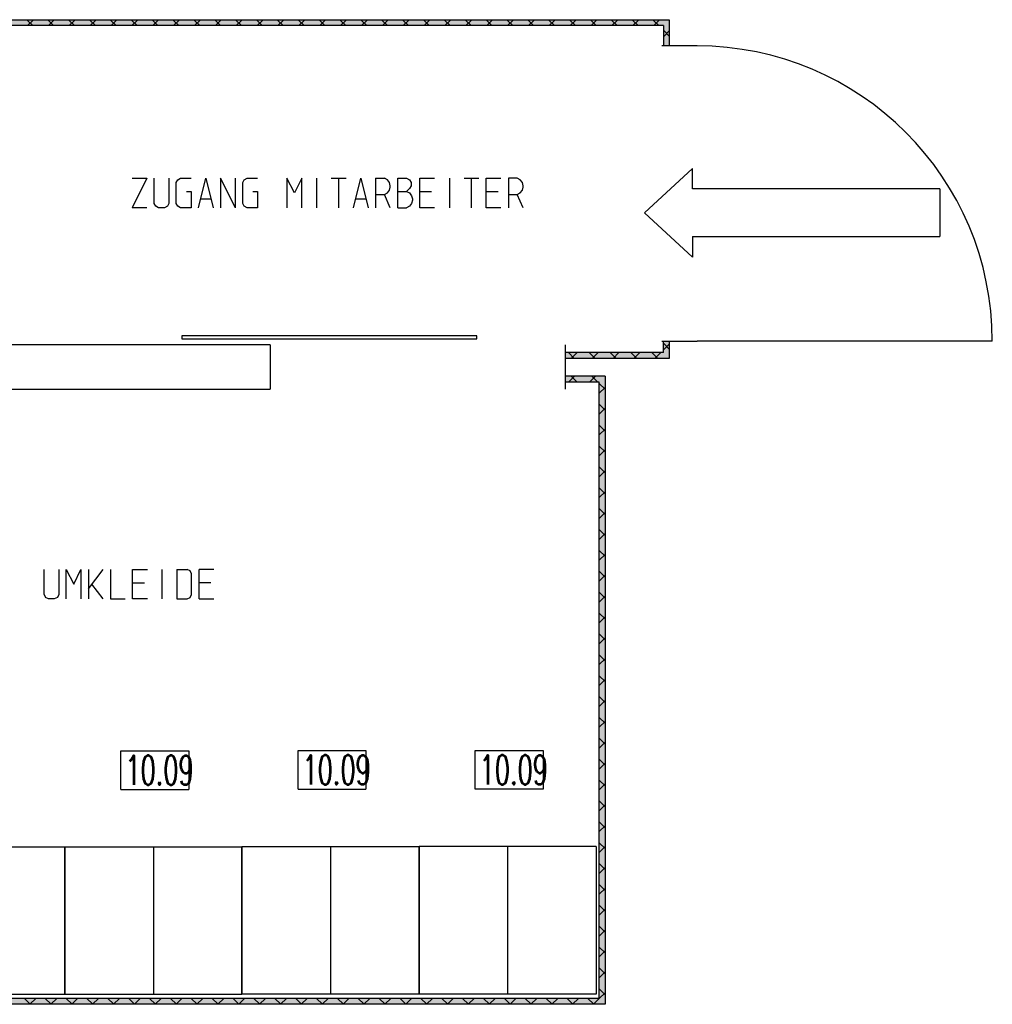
# Model space of a CAD drawing. Header units: millimetres. Extents: x 0 to 40100, y 0 to 29075.
# Tile 20 of 119: x 16824 to 20119, y 14439 to 17774. Entities that reach past the tile are written whole.
import ezdxf

# ---------------------------------------------------------------- set-up
doc = ezdxf.new("R2010")
doc.units = ezdxf.units.MM
doc.header["$MEASUREMENT"] = 0
doc.linetypes.add('AUSGEZOGEN', pattern=[0, 0])
doc.linetypes.add('PUNKTIERT', pattern=[30, 0, -30])
doc.layers.get('0').update_dxf_attribs({"linetype": 'CONTINUOUS'})
for name, color, linetype, true_color in [('ibmp_KT_Beschriftung', 1, 'AUSGEZOGEN', 0xff0000), ('ibmp_KT_Fenster_Türen_Durchbrüche', 7, 'AUSGEZOGEN', 0x008080), ('ibmp_KT_Geräte-bauseits', 7, 'AUSGEZOGEN', 0x008000), ('ibmp_KT_Grundriss', 6, 'AUSGEZOGEN', 0xff00ff), ('ibmp_KT_Grundriss_Grundfläche', 7, 'AUSGEZOGEN', 0xffc6ff), ('ibmp_KT_Grundriss_Schraffur', 6, 'AUSGEZOGEN', 0xff00ff), ('IBMP_KT_POS-NUMMERN', 7, 'AUSGEZOGEN', 0xff8c55)]:
    doc.layers.add(name, color=color, linetype=linetype, true_color=true_color)
doc.styles.get("Standard").update_dxf_attribs({"font": 'TXT.SHX'})

# ---------------------------------------------------------------- blocks, each defined once
blk = doc.blocks.new('_SWS_COLOR_BLOCK_46')
at = {"layer": 'ibmp_KT_Grundriss_Grundfläche', "color": 0, "true_color": 0xfefefe}
for points in [[(12558, 17754), (19024.7, 17774), (19004.7, 17754)], [(12558, 17754), (12558, 17774), (19024.7, 17774)]]:
    blk.add_solid(points, dxfattribs=at)
at = {"color": 0, "true_color": 0x000000}
blk.add_attdef('', (0, 0), '', height=1, dxfattribs=at)
blk = doc.blocks.new('_SWS_COLOR_BLOCK_47')
at = {"layer": 'ibmp_KT_Grundriss_Grundfläche', "color": 0, "true_color": 0xfefefe}
for points in [[(19004.7, 17754), (19024.7, 17774), (19024.7, 17685)], [(19004.7, 17754), (19024.7, 17685), (19004.7, 17685)]]:
    blk.add_solid(points, dxfattribs=at)
at = {"color": 0, "true_color": 0x000000}
blk.add_attdef('', (0, 0), '', height=1, dxfattribs=at)
blk = doc.blocks.new('_SWS_COLOR_BLOCK_48')
at = {"layer": 'ibmp_KT_Grundriss_Grundfläche', "color": 0, "true_color": 0xfefefe}
for points in [[(19004.7, 16685), (19024.7, 16626.5), (19004.7, 16646.5)], [(19004.7, 16685), (19024.7, 16685), (19024.7, 16626.5)]]:
    blk.add_solid(points, dxfattribs=at)
at = {"color": 0, "true_color": 0x000000}
blk.add_attdef('', (0, 0), '', height=1, dxfattribs=at)
blk = doc.blocks.new('_SWS_COLOR_BLOCK_49')
at = {"layer": 'ibmp_KT_Grundriss_Grundfläche', "color": 0, "true_color": 0xfefefe}
for points in [[(19004.7, 16646.5), (18673, 16626.5), (18673, 16646.5)], [(19004.7, 16646.5), (19024.7, 16626.5), (18673, 16626.5)]]:
    blk.add_solid(points, dxfattribs=at)
at = {"color": 0, "true_color": 0x000000}
blk.add_attdef('', (0, 0), '', height=1, dxfattribs=at)
blk = doc.blocks.new('_SWS_COLOR_BLOCK_54')
at = {"layer": 'ibmp_KT_Grundriss_Grundfläche', "color": 0, "true_color": 0xfefefe}
for points in [[(18787.3, 16546.5), (18807.3, 16566.5), (18807.3, 14439)], [(18787.3, 16546.5), (18807.3, 14439), (18787.3, 14459)]]:
    blk.add_solid(points, dxfattribs=at)
at = {"color": 0, "true_color": 0x000000}
blk.add_attdef('', (0, 0), '', height=1, dxfattribs=at)
blk = doc.blocks.new('_SWS_COLOR_BLOCK_55')
at = {"layer": 'ibmp_KT_Grundriss_Grundfläche', "color": 0, "true_color": 0xfefefe}
for points in [[(18787.3, 14459), (12732.3, 14439), (12752.3, 14459)], [(18787.3, 14459), (18807.3, 14439), (12732.3, 14439)]]:
    blk.add_solid(points, dxfattribs=at)
at = {"color": 0, "true_color": 0x000000}
blk.add_attdef('', (0, 0), '', height=1, dxfattribs=at)
blk = doc.blocks.new('_SWS_COLOR_BLOCK_59')
at = {"layer": 'ibmp_KT_Grundriss_Grundfläche', "color": 0, "true_color": 0xfefefe}
for points in [[(18673, 16546.5), (18807.3, 16566.5), (18787.3, 16546.5)], [(18673, 16546.5), (18673, 16566.5), (18807.3, 16566.5)]]:
    blk.add_solid(points, dxfattribs=at)
at = {"color": 0, "true_color": 0x000000}
blk.add_attdef('', (0, 0), '', height=1, dxfattribs=at)
blk = doc.blocks.new('BLOCK_00375')
at = {"layer": 'ibmp_KT_Geräte-bauseits', "color": 0, "linetype": 'AUSGEZOGEN', "true_color": 0x000000}
for p, q in [((18777.1, 14973.1), (18177.1, 14973.1)), ((18177.1, 14473.1), (18177.1, 14973.1)), ((18477.1, 14973.1), (18477.1, 14473.1)), ((18777.1, 14973.1), (18777.1, 14473.1)), ((18777.1, 14473.1), (18177.1, 14473.1))]:
    blk.add_line(p, q, dxfattribs=at)
at = {"color": 0, "true_color": 0x000000}
blk.add_attdef('', (0, 0), '', height=1, dxfattribs=at)
blk = doc.blocks.new('BLOCK_00376')
at = {"layer": 'ibmp_KT_Geräte-bauseits', "color": 0, "linetype": 'AUSGEZOGEN', "true_color": 0x000000}
for p, q in [((17577.1, 14973.1), (18177.1, 14973.1)), ((17577.1, 14473.1), (17577.1, 14973.1)), ((17877.1, 14973.1), (17877.1, 14473.1)), ((18177.1, 14973.1), (18177.1, 14473.1)), ((18177.1, 14473.1), (17577.1, 14473.1))]:
    blk.add_line(p, q, dxfattribs=at)
at = {"color": 0, "true_color": 0x000000}
blk.add_attdef('', (0, 0), '', height=1, dxfattribs=at)
blk = doc.blocks.new('BLOCK_00377')
at = {"layer": 'ibmp_KT_Geräte-bauseits', "color": 0, "linetype": 'AUSGEZOGEN', "true_color": 0x000000}
for p, q in [((16977.1, 14972.1), (17577.1, 14972.1)), ((16977.1, 14472.1), (16977.1, 14972.1)), ((17277.1, 14972.1), (17277.1, 14472.1)), ((17577.1, 14972.1), (17577.1, 14472.1)), ((17577.1, 14472.1), (16977.1, 14472.1))]:
    blk.add_line(p, q, dxfattribs=at)
at = {"color": 0, "true_color": 0x000000}
blk.add_attdef('', (0, 0), '', height=1, dxfattribs=at)
blk = doc.blocks.new('BLOCK_00378')
at = {"layer": 'ibmp_KT_Geräte-bauseits', "color": 0, "linetype": 'AUSGEZOGEN', "true_color": 0x000000}
for p, q in [((16377.1, 14972.1), (16977.1, 14972.1)), ((16377.1, 14472.1), (16377.1, 14972.1)), ((16677.1, 14972.1), (16677.1, 14472.1)), ((16977.1, 14972.1), (16977.1, 14472.1)), ((16977.1, 14472.1), (16377.1, 14472.1))]:
    blk.add_line(p, q, dxfattribs=at)
at = {"color": 0, "true_color": 0x000000}
blk.add_attdef('', (0, 0), '', height=1, dxfattribs=at)
blk = doc.blocks.new('BLOCK_00440')
at = {"layer": 'ibmp_KT_Beschriftung', "color": 0, "linetype": 'AUSGEZOGEN', "true_color": 0x000000}
for p, q in [((18941.1, 17120.1), (19103.95, 17270.1)), ((19103.95, 17200.86), (19103.95, 17270.1)), ((19941.1, 17200.86), (19103.95, 17200.86)), ((19941.1, 17200.86), (19941.1, 17039.34)), ((19103.95, 16970.1), (18941.1, 17120.1)), ((19103.95, 17039.34), (19103.95, 16970.1)), ((19103.95, 17039.34), (19941.1, 17039.34))]:
    blk.add_line(p, q, dxfattribs=at)
at = {"color": 0, "true_color": 0x000000}
blk.add_attdef('', (0, 0), '', height=1, dxfattribs=at)
blk = doc.blocks.new('BLOCK_00444')
at = {"layer": 'ibmp_KT_Fenster_Türen_Durchbrüche', "color": 0, "linetype": 'AUSGEZOGEN', "true_color": 0x000000}
for p, q in [((18373.1, 16703.1), (17373.1, 16703.1)), ((17373.1, 16703.1), (17373.1, 16693.1)), ((17373.1, 16693.1), (18373.1, 16693.1)), ((18373.1, 16693.1), (18373.1, 16703.1)), ((17673.1, 16673.1), (16673.1, 16673.1)), ((17673.1, 16673.1), (17673.1, 16523.1)), ((18673.1, 16523.1), (18673.1, 16673.1)), ((16673.1, 16523.1), (17673.1, 16523.1))]:
    blk.add_line(p, q, dxfattribs=at)
at = {"layer": 'ibmp_KT_Fenster_Türen_Durchbrüche', "color": 0, "linetype": 'PUNKTIERT', "true_color": 0x000000}
blk.add_line((16673.1, 16523.1), (16673.1, 16673.1), dxfattribs=at)
at = {"color": 0, "true_color": 0x000000}
blk.add_attdef('', (0, 0), '', height=1, dxfattribs=at)
blk = doc.blocks.new('BLOCK_00476')
at = {"layer": 'ibmp_KT_Fenster_Türen_Durchbrüche', "color": 0, "linetype": 'AUSGEZOGEN', "true_color": 0x000000}
for p, q in [((19119.1, 17685.1), (18999.1, 17685.1)), ((18999.1, 16685.1), (19119.1, 16685.1)), ((20119.1, 16685.1), (19119.1, 16685.1))]:
    blk.add_line(p, q, dxfattribs=at)
blk.add_arc((19119.1, 16685.1), 1000, 0, 90, dxfattribs=at)
at = {"color": 0, "true_color": 0x000000}
blk.add_attdef('', (0, 0), '', height=1, dxfattribs=at)
blk = doc.blocks.new('BLOCK_00502')
at = {"layer": 'ibmp_KT_Beschriftung', "color": 0, "linetype": 'AUSGEZOGEN', "true_color": 0x000000}
for p, q in [((16906.6, 15826.76), (16906.6, 15912.1)), ((16956.6, 15912.1), (16956.6, 15826.76)), ((16981.6, 15912.1), (17006.93, 15862.1)), ((16981.6, 15812.1), (16981.6, 15912.1)), ((17006.93, 15862.1), (17031.6, 15912.1)), ((17031.6, 15912.1), (17031.6, 15812.1)), ((17056.6, 15912.1), (17056.6, 15812.1)), ((17056.6, 15846.76), (17106.6, 15912.1)), ((17131.6, 15912.1), (17131.6, 15812.1)), ((17206.6, 15912.1), (17256.6, 15912.1)), ((17206.6, 15812.1), (17206.6, 15912.1)), ((17306.93, 15812.1), (17306.93, 15912.1)), ((17356.6, 15912.1), (17391.27, 15912.1)), ((17356.6, 15912.1), (17356.6, 15812.1)), ((17401.93, 15906.76), (17391.27, 15912.1)), ((17481.6, 15912.1), (17431.6, 15912.1)), ((17431.6, 15812.1), (17431.6, 15912.1)), ((17406.6, 15897.43), (17401.93, 15906.76)), ((17406.6, 15826.76), (17406.6, 15897.43)), ((17106.6, 15812.1), (17068.6, 15862.1)), ((17206.6, 15866.76), (17246.6, 15866.76)), ((17471.6, 15866.76), (17431.6, 15866.76)), ((16906.6, 15826.76), (16911.93, 15817.43)), ((16921.27, 15812.1), (16911.93, 15817.43)), ((16941.27, 15812.1), (16921.27, 15812.1)), ((16951.93, 15817.43), (16941.27, 15812.1)), ((16956.6, 15826.76), (16951.93, 15817.43)), ((17131.6, 15812.1), (17181.6, 15812.1)), ((17256.6, 15812.1), (17206.6, 15812.1)), ((17356.6, 15812.1), (17391.27, 15812.1)), ((17391.27, 15812.1), (17401.93, 15817.43)), ((17401.93, 15817.43), (17406.6, 15826.76)), ((17431.6, 15812.1), (17481.6, 15812.1))]:
    blk.add_line(p, q, dxfattribs=at)
at = {"color": 0, "true_color": 0x000000}
blk.add_attdef('', (0, 0), '', height=1, dxfattribs=at)
blk = doc.blocks.new('BLOCK_00503')
at = {"layer": 'ibmp_KT_Beschriftung', "color": 0, "linetype": 'AUSGEZOGEN', "true_color": 0x000000}
for p, q in [((17204.6, 17237.1), (17254.6, 17237.1)), ((17254.6, 17237.1), (17204.6, 17137.1)), ((17279.6, 17151.76), (17279.6, 17237.1)), ((17329.6, 17237.1), (17329.6, 17151.76)), ((17354.6, 17222.43), (17359.93, 17231.76)), ((17354.6, 17151.76), (17354.6, 17222.43)), ((17359.93, 17231.76), (17369.27, 17237.1)), ((17369.27, 17237.1), (17404.6, 17237.1)), ((17429.6, 17137.1), (17454.93, 17237.1)), ((17454.93, 17237.1), (17479.6, 17137.1)), ((17504.6, 17237.1), (17504.6, 17137.1)), ((17554.6, 17137.1), (17504.6, 17237.1)), ((17554.6, 17137.1), (17554.6, 17237.1)), ((17579.6, 17222.43), (17584.93, 17231.76)), ((17579.6, 17151.76), (17579.6, 17222.43)), ((17584.93, 17231.76), (17594.27, 17237.1)), ((17594.27, 17237.1), (17629.6, 17237.1)), ((17754.93, 17187.1), (17729.6, 17237.1)), ((17729.6, 17237.1), (17729.6, 17137.1)), ((17779.6, 17237.1), (17754.93, 17187.1)), ((17779.6, 17137.1), (17779.6, 17237.1)), ((17829.93, 17237.1), (17829.93, 17137.1)), ((17879.6, 17237.1), (17929.6, 17237.1)), ((17904.93, 17137.1), (17904.93, 17237.1)), ((17954.6, 17137.1), (17979.93, 17237.1)), ((17979.93, 17237.1), (18004.6, 17137.1)), ((18029.6, 17237.1), (18059.6, 17237.1)), ((18029.6, 17237.1), (18029.6, 17137.1)), ((18069.6, 17231.76), (18059.6, 17237.1)), ((18076.93, 17222.43), (18069.6, 17231.76)), ((18079.6, 17211.76), (18076.93, 17222.43)), ((18079.6, 17207.1), (18079.6, 17211.76)), ((18104.6, 17237.1), (18134.6, 17237.1)), ((18104.6, 17137.1), (18104.6, 17237.1)), ((18134.6, 17237.1), (18144.6, 17231.76)), ((18144.6, 17231.76), (18149.93, 17222.43)), ((18149.93, 17211.76), (18144.6, 17202.43)), ((18149.93, 17222.43), (18149.93, 17211.76)), ((18179.6, 17237.1), (18229.6, 17237.1)), ((18179.6, 17137.1), (18179.6, 17237.1)), ((18279.93, 17237.1), (18279.93, 17137.1)), ((18329.6, 17237.1), (18379.6, 17237.1)), ((18354.93, 17137.1), (18354.93, 17237.1)), ((18404.6, 17237.1), (18454.6, 17237.1)), ((18404.6, 17137.1), (18404.6, 17237.1)), ((18509.6, 17237.1), (18479.6, 17237.1)), ((18479.6, 17237.1), (18479.6, 17137.1)), ((18519.6, 17231.76), (18509.6, 17237.1)), ((18526.93, 17222.43), (18519.6, 17231.76)), ((18529.6, 17211.76), (18526.93, 17222.43)), ((18529.6, 17207.1), (18529.6, 17211.76)), ((17389.27, 17191.76), (17404.6, 17191.76)), ((17404.6, 17191.76), (17404.6, 17137.1)), ((17614.27, 17191.76), (17629.6, 17191.76)), ((17629.6, 17191.76), (17629.6, 17137.1)), ((18029.6, 17182.43), (18059.6, 17182.43)), ((18059.6, 17182.43), (18069.6, 17187.1)), ((18079.6, 17137.1), (18059.6, 17182.43)), ((18069.6, 17187.1), (18076.93, 17197.1)), ((18076.93, 17197.1), (18079.6, 17207.1)), ((18104.6, 17191.76), (18134.6, 17191.76)), ((18144.6, 17202.43), (18134.6, 17191.76)), ((18134.6, 17191.76), (18144.6, 17187.1)), ((18144.6, 17187.1), (18151.93, 17177.1)), ((18151.93, 17177.1), (18154.6, 17167.1)), ((18179.6, 17191.76), (18219.6, 17191.76)), ((18404.6, 17191.76), (18444.6, 17191.76)), ((18479.6, 17182.43), (18509.6, 17182.43)), ((18509.6, 17182.43), (18519.6, 17187.1)), ((18529.6, 17137.1), (18509.6, 17182.43)), ((18519.6, 17187.1), (18526.93, 17197.1)), ((18526.93, 17197.1), (18529.6, 17207.1)), ((17284.93, 17142.43), (17279.6, 17151.76)), ((17294.27, 17137.1), (17284.93, 17142.43)), ((17324.93, 17142.43), (17314.27, 17137.1)), ((17329.6, 17151.76), (17324.93, 17142.43)), ((17359.93, 17142.43), (17354.6, 17151.76)), ((17369.27, 17137.1), (17359.93, 17142.43)), ((17436.93, 17167.1), (17472.27, 17167.1)), ((17584.93, 17142.43), (17579.6, 17151.76)), ((17594.27, 17137.1), (17584.93, 17142.43)), ((17961.93, 17167.1), (17997.27, 17167.1)), ((18144.6, 17142.43), (18134.6, 17137.1)), ((18151.93, 17151.76), (18144.6, 17142.43)), ((18154.6, 17162.43), (18151.93, 17151.76)), ((18154.6, 17167.1), (18154.6, 17162.43)), ((17254.6, 17137.1), (17204.6, 17137.1)), ((17314.27, 17137.1), (17294.27, 17137.1)), ((17404.6, 17137.1), (17369.27, 17137.1)), ((17629.6, 17137.1), (17594.27, 17137.1)), ((18104.6, 17137.1), (18134.6, 17137.1)), ((18229.6, 17137.1), (18179.6, 17137.1)), ((18454.6, 17137.1), (18404.6, 17137.1))]:
    blk.add_line(p, q, dxfattribs=at)
at = {"color": 0, "true_color": 0x000000}
blk.add_attdef('', (0, 0), '', height=1, dxfattribs=at)

msp = doc.modelspace()

# ---------------------------------------------------------------- linework, layer by layer
at = {"layer": 'ibmp_KT_Grundriss', "color": 0, "linetype": 'AUSGEZOGEN', "true_color": 0x000000}
for p, q in [((12558.1, 17773.98), (19024.74, 17773.98)), ((19004.74, 17753.98), (12647.24, 17753.98)), ((19004.74, 17753.98), (19004.74, 17685.1)), ((19024.74, 17773.98), (19024.74, 17685.1)), ((19004.74, 16646.48), (19004.74, 16685.1)), ((19024.74, 16685.1), (19024.74, 16626.48)), ((19004.74, 16646.48), (18673.1, 16646.48)), ((19024.74, 16626.48), (18673.1, 16626.48)), ((18807.24, 16566.48), (18673.1, 16566.48)), ((18787.24, 16546.48), (18673.1, 16546.48)), ((18787.24, 14458.98), (18787.24, 16546.48)), ((18807.24, 16566.48), (18807.24, 14438.98)), ((18787.24, 14458.98), (16367.24, 14458.98)), ((18807.24, 14438.98), (12732.24, 14438.98))]:
    msp.add_line(p, q, dxfattribs=at)
at = {"layer": 'ibmp_KT_Grundriss_Schraffur', "color": 0, "linetype": 'AUSGEZOGEN', "true_color": 0x000000}
for p, q in [((16868.21, 17753.98), (16848.21, 17773.98)), ((16850.55, 17753.98), (16870.55, 17773.98)), ((16918.92, 17773.98), (16938.92, 17753.98)), ((16941.26, 17773.98), (16921.26, 17753.98)), ((17009.63, 17753.98), (16989.63, 17773.98)), ((16991.97, 17753.98), (17011.97, 17773.98)), ((17060.34, 17773.98), (17080.34, 17753.98)), ((17082.68, 17773.98), (17062.68, 17753.98)), ((17151.05, 17753.98), (17131.05, 17773.98)), ((17133.39, 17753.98), (17153.39, 17773.98)), ((17201.76, 17773.98), (17221.76, 17753.98)), ((17224.1, 17773.98), (17204.1, 17753.98)), ((17292.47, 17753.98), (17272.47, 17773.98)), ((17274.81, 17753.98), (17294.81, 17773.98)), ((17343.18, 17773.98), (17363.18, 17753.98)), ((17365.52, 17773.98), (17345.52, 17753.98)), ((17433.89, 17753.98), (17413.89, 17773.98)), ((17416.23, 17753.98), (17436.23, 17773.98)), ((17484.6, 17773.98), (17504.6, 17753.98)), ((17506.94, 17773.98), (17486.94, 17753.98)), ((17575.31, 17753.98), (17555.31, 17773.98)), ((17557.65, 17753.98), (17577.65, 17773.98)), ((17626.02, 17773.98), (17646.02, 17753.98)), ((17648.36, 17773.98), (17628.36, 17753.98)), ((17716.73, 17753.98), (17696.73, 17773.98)), ((17699.07, 17753.98), (17719.07, 17773.98)), ((17767.44, 17773.98), (17787.44, 17753.98)), ((17789.78, 17773.98), (17769.78, 17753.98)), ((17858.15, 17753.98), (17838.15, 17773.98)), ((17840.49, 17753.98), (17860.49, 17773.98)), ((17908.86, 17773.98), (17928.86, 17753.98)), ((17931.2, 17773.98), (17911.2, 17753.98)), ((17999.57, 17753.98), (17979.57, 17773.98)), ((17981.91, 17753.98), (18001.91, 17773.98)), ((18050.28, 17773.98), (18070.28, 17753.98)), ((18072.62, 17773.98), (18052.62, 17753.98)), ((18140.99, 17753.98), (18120.99, 17773.98)), ((18123.33, 17753.98), (18143.33, 17773.98)), ((18191.7, 17773.98), (18211.7, 17753.98)), ((18214.04, 17773.98), (18194.04, 17753.98)), ((18282.41, 17753.98), (18262.41, 17773.98)), ((18264.75, 17753.98), (18284.75, 17773.98)), ((18333.12, 17773.98), (18353.12, 17753.98)), ((18355.46, 17773.98), (18335.46, 17753.98)), ((18423.83, 17753.98), (18403.83, 17773.98)), ((18406.17, 17753.98), (18426.17, 17773.98)), ((18474.54, 17773.98), (18494.54, 17753.98)), ((18496.88, 17773.98), (18476.88, 17753.98)), ((18565.25, 17753.98), (18545.25, 17773.98)), ((18547.59, 17753.98), (18567.59, 17773.98)), ((18615.96, 17773.98), (18635.96, 17753.98)), ((18638.3, 17773.98), (18618.3, 17753.98)), ((18706.67, 17753.98), (18686.67, 17773.98)), ((18689.01, 17753.98), (18709.01, 17773.98)), ((18757.38, 17773.98), (18777.38, 17753.98)), ((18779.72, 17773.98), (18759.72, 17753.98)), ((18848.09, 17753.98), (18828.09, 17773.98)), ((18830.43, 17753.98), (18850.43, 17773.98)), ((18898.8, 17773.98), (18918.8, 17753.98)), ((18921.14, 17773.98), (18901.14, 17753.98)), ((18989.51, 17753.98), (18969.51, 17773.98)), ((18971.85, 17753.98), (18991.85, 17773.98)), ((19024.74, 17718.76), (19004.74, 17738.76)), ((19004.74, 17716.16), (19024.74, 17736.16)), ((19024.74, 16658.1), (19004.74, 16678.1)), ((19004.74, 16655.52), (19024.74, 16675.52)), ((18702.81, 16626.48), (18682.81, 16646.48)), ((18712.87, 16646.48), (18692.87, 16626.48)), ((18753.52, 16646.48), (18773.52, 16626.48)), ((18783.58, 16646.48), (18763.58, 16626.48)), ((18824.23, 16646.48), (18844.23, 16626.48)), ((18854.29, 16646.48), (18834.29, 16626.48)), ((18894.94, 16646.48), (18914.94, 16626.48)), ((18925, 16646.48), (18905, 16626.48)), ((18965.65, 16646.48), (18985.65, 16626.48)), ((18975.71, 16626.48), (18995.71, 16646.48)), ((18703.58, 16566.48), (18683.58, 16546.48)), ((18712.1, 16546.48), (18692.1, 16566.48)), ((18754.29, 16546.48), (18774.29, 16566.48)), ((18762.81, 16566.48), (18782.81, 16546.48)), ((18807.24, 16522.06), (18787.24, 16542.06)), ((18807.24, 16528.72), (18787.24, 16508.72)), ((18787.24, 16471.34), (18807.24, 16451.34)), ((18787.24, 16438.02), (18807.24, 16458.02)), ((18807.24, 16380.64), (18787.24, 16400.63)), ((18787.24, 16367.3), (18807.24, 16387.3)), ((18787.24, 16329.92), (18807.24, 16309.92)), ((18787.24, 16296.6), (18807.24, 16316.6)), ((18807.24, 16239.22), (18787.24, 16259.22)), ((18787.24, 16225.88), (18807.24, 16245.88)), ((18787.24, 16188.5), (18807.24, 16168.5)), ((18787.24, 16155.18), (18807.24, 16175.18)), ((18807.24, 16097.8), (18787.24, 16117.8)), ((18787.24, 16084.46), (18807.24, 16104.46)), ((18787.24, 16047.08), (18807.24, 16027.08)), ((18787.24, 16013.76), (18807.24, 16033.76)), ((18807.24, 15956.38), (18787.24, 15976.38)), ((18787.24, 15943.04), (18807.24, 15963.04)), ((18787.24, 15905.66), (18807.24, 15885.66)), ((18787.24, 15872.34), (18807.24, 15892.34)), ((18807.24, 15814.96), (18787.24, 15834.96)), ((18787.24, 15801.62), (18807.24, 15821.62)), ((18787.24, 15764.24), (18807.24, 15744.24)), ((18787.24, 15730.92), (18807.24, 15750.92)), ((18807.24, 15673.54), (18787.24, 15693.54)), ((18787.24, 15660.2), (18807.24, 15680.2)), ((18787.24, 15622.82), (18807.24, 15602.82)), ((18787.24, 15589.5), (18807.24, 15609.5)), ((18807.24, 15532.12), (18787.24, 15552.12)), ((18787.24, 15518.78), (18807.24, 15538.78)), ((18787.24, 15481.4), (18807.24, 15461.4)), ((18787.24, 15448.08), (18807.24, 15468.08)), ((18807.24, 15390.7), (18787.24, 15410.7)), ((18787.24, 15377.36), (18807.24, 15397.36)), ((18787.24, 15339.98), (18807.24, 15319.98)), ((18787.24, 15306.66), (18807.24, 15326.66)), ((18807.24, 15249.28), (18787.24, 15269.28)), ((18787.24, 15235.94), (18807.24, 15255.94)), ((18787.24, 15198.56), (18807.24, 15178.56)), ((18787.24, 15165.24), (18807.24, 15185.24)), ((18807.24, 15107.86), (18787.24, 15127.86)), ((18787.24, 15094.52), (18807.24, 15114.52)), ((18787.24, 15057.14), (18807.24, 15037.14)), ((18787.24, 15023.82), (18807.24, 15043.82)), ((18807.24, 14966.44), (18787.24, 14986.44)), ((18787.24, 14953.1), (18807.24, 14973.1)), ((18787.24, 14915.72), (18807.24, 14895.72)), ((18787.24, 14882.4), (18807.24, 14902.4)), ((18807.24, 14825.02), (18787.24, 14845.02)), ((18787.24, 14811.68), (18807.24, 14831.68)), ((18787.24, 14774.3), (18807.24, 14754.3)), ((18787.24, 14740.98), (18807.24, 14760.98)), ((18807.24, 14683.6), (18787.24, 14703.6)), ((18787.24, 14670.26), (18807.24, 14690.26)), ((18787.24, 14632.88), (18807.24, 14612.88)), ((18787.24, 14599.56), (18807.24, 14619.56)), ((18807.24, 14542.18), (18787.24, 14562.18)), ((18787.24, 14528.84), (18807.24, 14548.84)), ((18787.24, 14491.46), (18807.24, 14471.46)), ((18787.66, 14458.56), (18807.24, 14478.14)), ((16839.84, 14458.98), (16859.84, 14438.98)), ((16878.92, 14458.98), (16858.92, 14438.98)), ((16910.55, 14458.98), (16930.55, 14438.98)), ((16949.63, 14458.98), (16929.63, 14438.98)), ((16981.26, 14458.98), (17001.26, 14438.98)), ((17020.34, 14458.98), (17000.34, 14438.98)), ((17051.97, 14458.98), (17071.97, 14438.98)), ((17091.05, 14458.98), (17071.05, 14438.98)), ((17122.68, 14458.98), (17142.68, 14438.98)), ((17161.76, 14458.98), (17141.76, 14438.98)), ((17193.39, 14458.98), (17213.39, 14438.98)), ((17232.47, 14458.98), (17212.47, 14438.98)), ((17264.1, 14458.98), (17284.1, 14438.98)), ((17303.18, 14458.98), (17283.18, 14438.98)), ((17334.81, 14458.98), (17354.81, 14438.98)), ((17373.89, 14458.98), (17353.89, 14438.98)), ((17405.52, 14458.98), (17425.52, 14438.98)), ((17444.6, 14458.98), (17424.6, 14438.98)), ((17476.23, 14458.98), (17496.23, 14438.98)), ((17515.31, 14458.98), (17495.31, 14438.98)), ((17546.94, 14458.98), (17566.94, 14438.98)), ((17586.02, 14458.98), (17566.02, 14438.98)), ((17617.65, 14458.98), (17637.65, 14438.98)), ((17656.73, 14458.98), (17636.73, 14438.98)), ((17688.36, 14458.98), (17708.36, 14438.98)), ((17727.44, 14458.98), (17707.44, 14438.98)), ((17759.07, 14458.98), (17779.07, 14438.98)), ((17798.15, 14458.98), (17778.15, 14438.98)), ((17829.78, 14458.98), (17849.78, 14438.98)), ((17868.86, 14458.98), (17848.86, 14438.98)), ((17900.49, 14458.98), (17920.49, 14438.98)), ((17939.57, 14458.98), (17919.57, 14438.98)), ((17971.2, 14458.98), (17991.2, 14438.98)), ((18010.28, 14458.98), (17990.28, 14438.98)), ((18041.91, 14458.98), (18061.91, 14438.98)), ((18080.99, 14458.98), (18060.99, 14438.98)), ((18112.62, 14458.98), (18132.62, 14438.98)), ((18151.7, 14458.98), (18131.7, 14438.98)), ((18183.33, 14458.98), (18203.33, 14438.98)), ((18222.41, 14458.98), (18202.41, 14438.98)), ((18254.04, 14458.98), (18274.04, 14438.98)), ((18293.12, 14458.98), (18273.12, 14438.98)), ((18324.75, 14458.98), (18344.75, 14438.98)), ((18363.83, 14458.98), (18343.83, 14438.98)), ((18395.46, 14458.98), (18415.46, 14438.98)), ((18434.54, 14458.98), (18414.54, 14438.98)), ((18466.17, 14458.98), (18486.17, 14438.98)), ((18505.25, 14458.98), (18485.25, 14438.98)), ((18536.88, 14458.98), (18556.88, 14438.98)), ((18575.96, 14458.98), (18555.96, 14438.98)), ((18607.59, 14458.98), (18627.59, 14438.98)), ((18646.67, 14458.98), (18626.67, 14438.98)), ((18678.3, 14458.98), (18698.3, 14438.98)), ((18717.38, 14458.98), (18697.38, 14438.98)), ((18749.01, 14458.98), (18769.01, 14438.98)), ((18768.09, 14438.98), (18787.66, 14458.56))]:
    msp.add_line(p, q, dxfattribs=at)
at = {"layer": 'IBMP_KT_POS-NUMMERN', "color": 0, "linetype": 'AUSGEZOGEN', "true_color": 0x000000}
for p, q in [((17167.1, 15297.1), (17397.1, 15297.1)), ((17167.1, 15167.1), (17167.1, 15297.1)), ((17397.1, 15297.1), (17397.1, 15167.1)), ((17767.1, 15298.1), (17997.1, 15298.1)), ((17767.1, 15168.1), (17767.1, 15298.1)), ((17997.1, 15298.1), (17997.1, 15168.1)), ((18367.1, 15298.1), (18597.1, 15298.1)), ((18367.1, 15168.1), (18367.1, 15298.1)), ((18597.1, 15298.1), (18597.1, 15168.1)), ((17167.1, 15167.1), (17397.1, 15167.1)), ((17767.1, 15168.1), (17997.1, 15168.1)), ((18597.1, 15168.1), (18367.1, 15168.1))]:
    msp.add_line(p, q, dxfattribs=at)

# ---------------------------------------------------------------- block references
at = {"layer": 'ibmp_KT_Beschriftung', "color": 0, "true_color": 0x000000}
for name in ['BLOCK_00440', 'BLOCK_00503', 'BLOCK_00502']:
    msp.add_blockref(name, (0, 0), dxfattribs=at)
at = {"layer": 'ibmp_KT_Fenster_Türen_Durchbrüche', "color": 0, "true_color": 0x000000}
for name in ['BLOCK_00476', 'BLOCK_00444']:
    msp.add_blockref(name, (0, 0), dxfattribs=at)
at = {"layer": 'ibmp_KT_Geräte-bauseits', "color": 0, "true_color": 0x000000}
for name in ['BLOCK_00378', 'BLOCK_00377', 'BLOCK_00376', 'BLOCK_00375']:
    msp.add_blockref(name, (0, 0), dxfattribs=at)
at = {"layer": 'ibmp_KT_Grundriss_Grundfläche', "color": 0, "true_color": 0x000000}
for name in ['_SWS_COLOR_BLOCK_46', '_SWS_COLOR_BLOCK_47', '_SWS_COLOR_BLOCK_48', '_SWS_COLOR_BLOCK_49', '_SWS_COLOR_BLOCK_59', '_SWS_COLOR_BLOCK_54', '_SWS_COLOR_BLOCK_55']:
    msp.add_blockref(name, (0, 0), dxfattribs=at)

# ---------------------------------------------------------------- texts
at = {"layer": 'IBMP_KT_POS-NUMMERN', "color": 0, "true_color": 0x000000, "width": 0.6}
for p in [(17182.1, 15182.1), (17782.1, 15183.1), (18382.1, 15183.1)]:
    msp.add_text('10.09', height=100, dxfattribs=at).set_placement(p)

doc.saveas('drawing.dxf')
